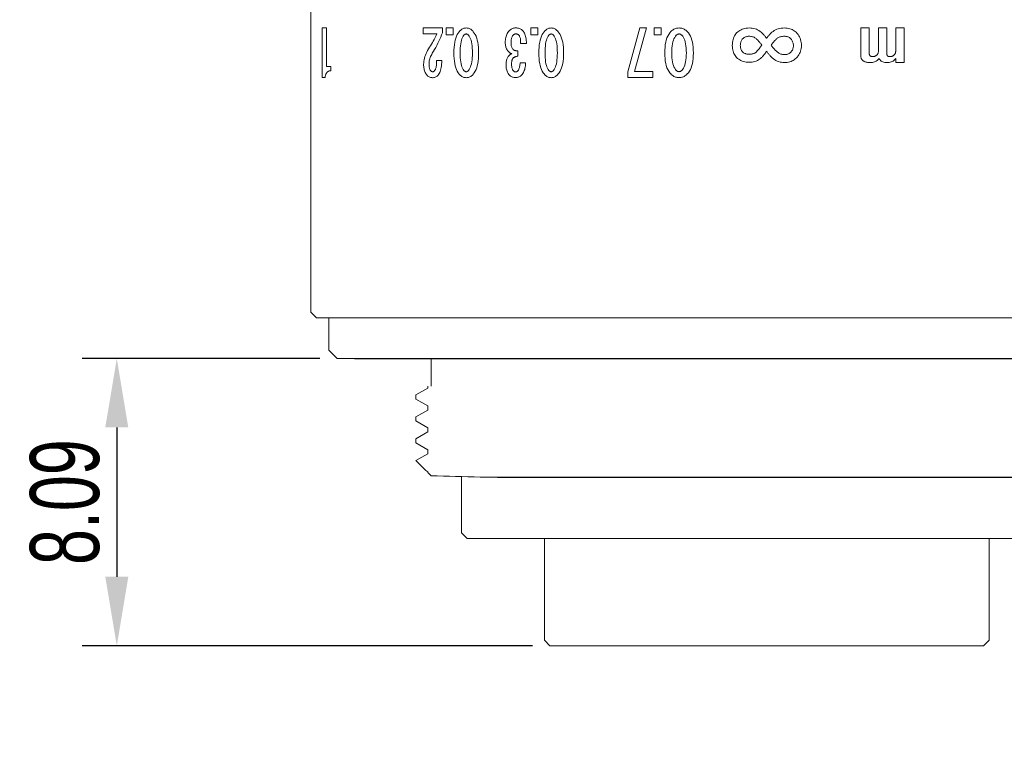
# Model space of a CAD drawing. Header units: millimetres. Extents: x -12 to 140, y 241 to 418.
# Tile 1 of 7: x -12 to 24, y 241 to 268. Entities that reach past the tile are written whole.
import ezdxf

# ---------------------------------------------------------------- set-up
doc = ezdxf.new("R2010")
doc.units = ezdxf.units.MM
doc.header["$LTSCALE"] = 19.36
doc.header["$PDMODE"] = 3
doc.header["$PDSIZE"] = 8
doc.layers.get('0').update_dxf_attribs({"linetype": 'CONTINUOUS'})
doc.layers.get('Defpoints').update_dxf_attribs({"linetype": 'CONTINUOUS'})
doc.layers.add('1', color=7, linetype='CONTINUOUS', true_color=0xffffff)
doc.layers.add('標注線', color=7, linetype='CONTINUOUS')
doc.styles.get("Standard").update_dxf_attribs({"font": 'txt', "width": 0.7})
doc.dimstyles.new('ISO-25', dxfattribs={"dimtxt": 2.5, "dimasz": 2.5, "dimexe": 1.25, "dimexo": 0.625, "dimtad": 1, "dimdec": 4, "dimdsep": 46, "dimlunit": 6, "dimtxsty": 'STANDARD', "dimcen": 2.5, "dimadec": 0, "dimazin": 0, "dimtfac": 1, "dimtdec": 4, "dimtmove": 0, "dimatfit": 3, "dimfxl": 1, "dimtolj": 1, "dimtzin": 0, "dimarcsym": 0})

# ---------------------------------------------------------------- blocks, each defined once
blk = doc.blocks.new('*G22')
at = {"layer": '1', "color": 7, "linetype": 'Continuous', "lineweight": 15}
for p, q in [((47.249, 42.147), (47.974, 42.147)), ((47.249, 41.982), (47.249, 42.147)), ((47.974, 42.147), (48.644, 42.147)), ((48.644, 42.147), (48.644, 42.301)), ((48.644, 42.301), (48.797, 42.301)), ((49.049, 42.088), (49.049, 41.982)), ((49.049, 41.982), (47.249, 41.982))]:
    blk.add_line(p, q, dxfattribs=at)
blk.add_lwpolyline([(48.797, 42.301), (48.799, 42.266), (48.807, 42.234), (48.82, 42.205), (48.837, 42.179), (48.86, 42.157), (48.888, 42.137), (48.92, 42.12), (48.958, 42.106), (49.001, 42.096), (49.049, 42.088)], dxfattribs=at)
blk = doc.blocks.new('*G21')
blk.add_blockref('*G22', (0, 0))
blk = doc.blocks.new('*G23')
at = {"layer": '1', "color": 7, "linetype": 'Continuous', "lineweight": 15}
for p, q in [((47.249, 46.47), (47.249, 46.723)), ((47.249, 46.723), (47.494, 46.723)), ((47.494, 46.723), (47.494, 46.47)), ((47.494, 46.47), (47.249, 46.47))]:
    blk.add_line(p, q, dxfattribs=at)
blk = doc.blocks.new('*G25')
at = {"layer": '1', "color": 7, "linetype": 'Continuous', "lineweight": 15}
for p, q in [((47.249, 45.64), (47.249, 46.342)), ((47.249, 46.342), (47.42, 46.342)), ((47.466, 46.141), (47.466, 45.64)), ((48.429, 46.128), (48.429, 46.316)), ((47.466, 45.64), (47.249, 45.64))]:
    blk.add_line(p, q, dxfattribs=at)
for points in [[(47.42, 46.342), (47.498, 46.311), (47.576, 46.279), (47.653, 46.246), (47.728, 46.211), (47.803, 46.175), (47.878, 46.137), (47.951, 46.098), (48.024, 46.058), (48.095, 46.016), (48.166, 45.973)], [(48.007, 45.836), (47.949, 45.873), (47.891, 45.908), (47.834, 45.942), (47.779, 45.974), (47.724, 46.005), (47.67, 46.035), (47.618, 46.064), (47.566, 46.091), (47.516, 46.117), (47.466, 46.141)], [(48.429, 46.316), (48.498, 46.314), (48.563, 46.31), (48.623, 46.304), (48.68, 46.295), (48.732, 46.285), (48.781, 46.273), (48.825, 46.258), (48.865, 46.242), (48.901, 46.224), (48.933, 46.203)], [(48.771, 46.075), (48.754, 46.085), (48.734, 46.094), (48.709, 46.102), (48.681, 46.109), (48.648, 46.115), (48.612, 46.12), (48.572, 46.123), (48.528, 46.126), (48.481, 46.128), (48.429, 46.128)], [(48.834, 45.991), (48.834, 45.999), (48.832, 46.007), (48.829, 46.015), (48.824, 46.023), (48.818, 46.032), (48.812, 46.04), (48.803, 46.048), (48.794, 46.057), (48.783, 46.066), (48.771, 46.075)], [(48.789, 45.908), (48.798, 45.914), (48.806, 45.921), (48.812, 45.929), (48.818, 45.937), (48.823, 45.945), (48.827, 45.953), (48.83, 45.962), (48.832, 45.971), (48.834, 45.981), (48.834, 45.991)], [(48.933, 46.203), (48.955, 46.186), (48.975, 46.167), (48.993, 46.148), (49.008, 46.127), (49.021, 46.105), (49.032, 46.082), (49.04, 46.058), (49.046, 46.032), (49.05, 46.006), (49.051, 45.978)], [(48.56, 45.659), (48.506, 45.661), (48.452, 45.667), (48.398, 45.675), (48.343, 45.688), (48.288, 45.704), (48.233, 45.723), (48.177, 45.746), (48.121, 45.773), (48.064, 45.803), (48.007, 45.836)], [(48.166, 45.973), (48.205, 45.95), (48.244, 45.93), (48.283, 45.912), (48.323, 45.897), (48.363, 45.884), (48.404, 45.873), (48.444, 45.865), (48.486, 45.859), (48.527, 45.855), (48.569, 45.854)], [(48.924, 45.754), (48.897, 45.736), (48.867, 45.72), (48.836, 45.706), (48.802, 45.693), (48.767, 45.683), (48.729, 45.675), (48.69, 45.668), (48.649, 45.663), (48.605, 45.66), (48.56, 45.659)], [(48.569, 45.854), (48.597, 45.855), (48.624, 45.856), (48.65, 45.859), (48.674, 45.863), (48.697, 45.868), (48.718, 45.873), (48.738, 45.88), (48.756, 45.889), (48.774, 45.898), (48.789, 45.908)], [(49.051, 45.978), (49.049, 45.952), (49.046, 45.926), (49.039, 45.902), (49.03, 45.878), (49.019, 45.855), (49.005, 45.833), (48.989, 45.812), (48.97, 45.792), (48.948, 45.772), (48.924, 45.754)]]:
    blk.add_lwpolyline(points, dxfattribs=at)
blk = doc.blocks.new('*G24')
blk.add_blockref('*G25', (0, 0))
blk = doc.blocks.new('*G27')
at = {"layer": '1', "color": 7, "linetype": 'Continuous', "lineweight": 15}
for points in [[(47.249, 47.201), (47.251, 47.229), (47.255, 47.257), (47.261, 47.284), (47.271, 47.311), (47.283, 47.337), (47.298, 47.362), (47.315, 47.387), (47.335, 47.411), (47.358, 47.435), (47.383, 47.458)], [(47.383, 47.458), (47.431, 47.494), (47.485, 47.527), (47.546, 47.555), (47.614, 47.58), (47.687, 47.601), (47.768, 47.618), (47.855, 47.631), (47.948, 47.641), (48.048, 47.647), (48.155, 47.649)], [(48.155, 47.424), (48.062, 47.423), (47.976, 47.419), (47.896, 47.412), (47.822, 47.402), (47.755, 47.389), (47.694, 47.374), (47.639, 47.355), (47.59, 47.334), (47.548, 47.31), (47.512, 47.284)], [(48.155, 47.649), (48.259, 47.647), (48.358, 47.641), (48.45, 47.631), (48.535, 47.618), (48.615, 47.601), (48.688, 47.58), (48.755, 47.555), (48.815, 47.527), (48.869, 47.494), (48.917, 47.458)], [(48.79, 47.282), (48.752, 47.309), (48.708, 47.334), (48.659, 47.355), (48.604, 47.373), (48.544, 47.389), (48.477, 47.402), (48.405, 47.412), (48.327, 47.419), (48.244, 47.423), (48.155, 47.424)], [(48.917, 47.458), (48.942, 47.435), (48.965, 47.411), (48.985, 47.387), (49.002, 47.362), (49.017, 47.336), (49.029, 47.31), (49.039, 47.284), (49.045, 47.257), (49.049, 47.229), (49.051, 47.201)], [(47.383, 46.945), (47.358, 46.968), (47.335, 46.992), (47.315, 47.016), (47.298, 47.041), (47.283, 47.066), (47.271, 47.092), (47.261, 47.118), (47.255, 47.146), (47.251, 47.173), (47.249, 47.201)], [(47.512, 47.284), (47.503, 47.276), (47.495, 47.268), (47.488, 47.26), (47.482, 47.252), (47.477, 47.243), (47.473, 47.235), (47.47, 47.227), (47.468, 47.218), (47.466, 47.21), (47.466, 47.201)], [(47.466, 47.201), (47.466, 47.193), (47.468, 47.184), (47.47, 47.176), (47.473, 47.167), (47.477, 47.159), (47.482, 47.151), (47.488, 47.143), (47.495, 47.135), (47.503, 47.127), (47.512, 47.119)], [(47.512, 47.119), (47.548, 47.092), (47.59, 47.068), (47.639, 47.047), (47.694, 47.029), (47.755, 47.013), (47.822, 47.001), (47.896, 46.991), (47.976, 46.984), (48.062, 46.98), (48.155, 46.978)], [(48.155, 46.978), (48.245, 46.98), (48.33, 46.984), (48.409, 46.991), (48.481, 47.001), (48.547, 47.013), (48.608, 47.029), (48.662, 47.047), (48.71, 47.068), (48.752, 47.092), (48.788, 47.119)], [(48.788, 47.119), (48.797, 47.127), (48.805, 47.135), (48.812, 47.143), (48.818, 47.151), (48.823, 47.159), (48.827, 47.168), (48.83, 47.176), (48.832, 47.184), (48.834, 47.193), (48.834, 47.201)], [(48.834, 47.201), (48.834, 47.21), (48.832, 47.218), (48.83, 47.227), (48.827, 47.235), (48.823, 47.243), (48.818, 47.251), (48.812, 47.259), (48.806, 47.267), (48.798, 47.275), (48.79, 47.282)], [(49.051, 47.201), (49.049, 47.173), (49.045, 47.146), (49.039, 47.119), (49.029, 47.092), (49.017, 47.066), (49.002, 47.041), (48.985, 47.016), (48.965, 46.992), (48.942, 46.968), (48.917, 46.945)], [(48.155, 46.754), (48.048, 46.756), (47.948, 46.761), (47.855, 46.771), (47.768, 46.784), (47.688, 46.802), (47.614, 46.823), (47.546, 46.847), (47.486, 46.876), (47.431, 46.908), (47.383, 46.945)], [(48.917, 46.945), (48.869, 46.908), (48.815, 46.876), (48.754, 46.847), (48.688, 46.823), (48.615, 46.802), (48.535, 46.784), (48.45, 46.771), (48.358, 46.761), (48.259, 46.756), (48.155, 46.754)]]:
    blk.add_lwpolyline(points, dxfattribs=at)
blk = doc.blocks.new('*G26')
blk.add_blockref('*G27', (0, 0))
blk = doc.blocks.new('*G28')
at = {"layer": '1', "color": 7, "linetype": 'Continuous', "lineweight": 15}
for p, q in [((47.249, 49.545), (47.249, 49.799)), ((47.249, 49.799), (47.494, 49.799)), ((47.494, 49.799), (47.494, 49.545)), ((47.494, 49.545), (47.249, 49.545))]:
    blk.add_line(p, q, dxfattribs=at)
blk = doc.blocks.new('*G30')
at = {"layer": '1', "color": 7, "linetype": 'Continuous', "lineweight": 15}
for points in [[(47.383, 50.534), (47.431, 50.57), (47.485, 50.603), (47.546, 50.631), (47.613, 50.656), (47.687, 50.677), (47.768, 50.694), (47.855, 50.707), (47.948, 50.717), (48.048, 50.723), (48.154, 50.725)], [(48.154, 50.725), (48.259, 50.723), (48.358, 50.717), (48.45, 50.707), (48.535, 50.694), (48.615, 50.677), (48.688, 50.656), (48.754, 50.631), (48.815, 50.603), (48.869, 50.57), (48.916, 50.534)], [(47.249, 50.277), (47.251, 50.305), (47.255, 50.333), (47.261, 50.36), (47.271, 50.387), (47.283, 50.413), (47.297, 50.438), (47.315, 50.463), (47.335, 50.487), (47.358, 50.511), (47.383, 50.534)], [(47.383, 50.021), (47.358, 50.044), (47.335, 50.068), (47.315, 50.092), (47.297, 50.117), (47.283, 50.142), (47.271, 50.168), (47.261, 50.194), (47.255, 50.221), (47.251, 50.249), (47.249, 50.277)], [(47.512, 50.36), (47.503, 50.352), (47.495, 50.344), (47.488, 50.336), (47.482, 50.328), (47.477, 50.319), (47.473, 50.311), (47.47, 50.303), (47.468, 50.294), (47.466, 50.286), (47.466, 50.277)], [(47.466, 50.277), (47.466, 50.269), (47.468, 50.26), (47.47, 50.252), (47.473, 50.243), (47.477, 50.235), (47.482, 50.227), (47.488, 50.219), (47.495, 50.211), (47.503, 50.203), (47.512, 50.195)], [(48.154, 50.5), (48.062, 50.499), (47.976, 50.495), (47.896, 50.488), (47.822, 50.478), (47.755, 50.465), (47.693, 50.45), (47.639, 50.431), (47.59, 50.41), (47.548, 50.386), (47.512, 50.36)], [(48.789, 50.358), (48.752, 50.385), (48.708, 50.409), (48.659, 50.431), (48.604, 50.449), (48.543, 50.465), (48.477, 50.478), (48.405, 50.487), (48.327, 50.495), (48.244, 50.499), (48.154, 50.5)], [(48.788, 50.195), (48.797, 50.203), (48.805, 50.211), (48.811, 50.219), (48.817, 50.227), (48.823, 50.235), (48.827, 50.244), (48.83, 50.252), (48.832, 50.26), (48.834, 50.269), (48.834, 50.277)], [(48.834, 50.277), (48.834, 50.286), (48.832, 50.294), (48.83, 50.303), (48.827, 50.311), (48.823, 50.319), (48.818, 50.327), (48.812, 50.335), (48.806, 50.343), (48.798, 50.351), (48.789, 50.358)], [(48.916, 50.534), (48.942, 50.511), (48.965, 50.487), (48.985, 50.463), (49.002, 50.438), (49.017, 50.412), (49.029, 50.386), (49.039, 50.36), (49.045, 50.333), (49.049, 50.305), (49.051, 50.277)], [(49.051, 50.277), (49.049, 50.249), (49.045, 50.222), (49.039, 50.195), (49.029, 50.168), (49.017, 50.142), (49.002, 50.117), (48.985, 50.092), (48.965, 50.068), (48.942, 50.044), (48.916, 50.021)], [(48.154, 49.83), (48.048, 49.832), (47.948, 49.837), (47.855, 49.847), (47.768, 49.86), (47.687, 49.877), (47.614, 49.898), (47.546, 49.923), (47.485, 49.952), (47.431, 49.984), (47.383, 50.021)], [(47.512, 50.195), (47.548, 50.168), (47.59, 50.144), (47.639, 50.123), (47.694, 50.105), (47.755, 50.089), (47.822, 50.077), (47.896, 50.067), (47.976, 50.06), (48.062, 50.055), (48.154, 50.054)], [(48.154, 50.054), (48.245, 50.055), (48.33, 50.06), (48.408, 50.067), (48.481, 50.077), (48.547, 50.089), (48.608, 50.105), (48.662, 50.123), (48.71, 50.144), (48.752, 50.168), (48.788, 50.195)], [(48.916, 50.021), (48.869, 49.984), (48.815, 49.952), (48.754, 49.923), (48.687, 49.898), (48.614, 49.877), (48.535, 49.86), (48.449, 49.847), (48.357, 49.837), (48.259, 49.832), (48.154, 49.83)]]:
    blk.add_lwpolyline(points, dxfattribs=at)
blk = doc.blocks.new('*G29')
blk.add_blockref('*G30', (0, 0))
blk = doc.blocks.new('*G32')
at = {"layer": '1', "color": 7, "linetype": 'Continuous', "lineweight": 15}
for p, q in [((47.815, 49.38), (47.815, 49.171)), ((48.517, 49.151), (48.517, 49.352)), ((48.076, 49.069), (48.272, 49.069))]:
    blk.add_line(p, q, dxfattribs=at)
for points in [[(47.248, 48.996), (47.249, 49.03), (47.253, 49.063), (47.259, 49.094), (47.268, 49.124), (47.279, 49.152), (47.293, 49.178), (47.309, 49.203), (47.328, 49.227), (47.35, 49.249), (47.373, 49.269)], [(47.373, 49.269), (47.403, 49.29), (47.436, 49.309), (47.472, 49.326), (47.512, 49.34), (47.554, 49.352), (47.6, 49.362), (47.649, 49.37), (47.701, 49.376), (47.757, 49.379), (47.815, 49.38)], [(48.517, 49.352), (48.568, 49.349), (48.618, 49.344), (48.665, 49.337), (48.71, 49.328), (48.753, 49.317), (48.793, 49.303), (48.831, 49.288), (48.867, 49.27), (48.9, 49.249), (48.931, 49.227)], [(48.931, 49.227), (48.953, 49.208), (48.973, 49.188), (48.991, 49.167), (49.006, 49.145), (49.019, 49.122), (49.029, 49.097), (49.037, 49.072), (49.043, 49.045), (49.047, 49.018), (49.048, 48.989)], [(47.382, 48.731), (47.357, 48.752), (47.334, 48.775), (47.314, 48.799), (47.296, 48.824), (47.282, 48.85), (47.27, 48.877), (47.26, 48.905), (47.253, 48.934), (47.249, 48.965), (47.248, 48.996)], [(47.518, 49.112), (47.508, 49.103), (47.499, 49.094), (47.491, 49.084), (47.484, 49.073), (47.478, 49.062), (47.473, 49.05), (47.469, 49.037), (47.467, 49.024), (47.465, 49.011), (47.464, 48.996)], [(47.464, 48.996), (47.465, 48.984), (47.467, 48.973), (47.471, 48.961), (47.476, 48.95), (47.482, 48.938), (47.49, 48.926), (47.5, 48.915), (47.511, 48.903), (47.523, 48.892), (47.536, 48.881)], [(47.815, 49.171), (47.774, 49.171), (47.735, 49.17), (47.699, 49.168), (47.665, 49.165), (47.634, 49.16), (47.606, 49.153), (47.58, 49.145), (47.557, 49.135), (47.536, 49.125), (47.518, 49.112)], [(47.536, 48.881), (47.553, 48.87), (47.571, 48.86), (47.591, 48.851), (47.613, 48.843), (47.638, 48.837), (47.665, 48.831), (47.693, 48.827), (47.724, 48.824), (47.757, 48.823), (47.793, 48.822)], [(47.793, 48.822), (47.819, 48.823), (47.845, 48.825), (47.87, 48.828), (47.894, 48.834), (47.918, 48.84), (47.94, 48.848), (47.962, 48.858), (47.982, 48.869), (48.002, 48.881), (48.021, 48.895)], [(48.021, 48.895), (48.033, 48.905), (48.044, 48.918), (48.053, 48.931), (48.06, 48.946), (48.067, 48.963), (48.071, 48.981), (48.075, 49.001), (48.076, 49.022), (48.077, 49.045), (48.076, 49.069)], [(48.18, 48.853), (48.176, 48.836), (48.171, 48.821), (48.165, 48.806), (48.158, 48.791), (48.15, 48.777), (48.14, 48.764), (48.13, 48.751), (48.119, 48.739), (48.107, 48.727), (48.094, 48.717)], [(48.282, 48.724), (48.264, 48.738), (48.248, 48.752), (48.233, 48.766), (48.221, 48.78), (48.21, 48.793), (48.2, 48.806), (48.193, 48.818), (48.187, 48.83), (48.183, 48.841), (48.18, 48.853)], [(48.272, 49.069), (48.275, 49.045), (48.278, 49.023), (48.283, 49.002), (48.289, 48.982), (48.296, 48.964), (48.303, 48.947), (48.313, 48.932), (48.323, 48.918), (48.334, 48.906), (48.346, 48.895)], [(48.346, 48.895), (48.36, 48.885), (48.375, 48.876), (48.392, 48.868), (48.41, 48.862), (48.43, 48.856), (48.451, 48.851), (48.473, 48.848), (48.497, 48.845), (48.522, 48.844), (48.548, 48.843)], [(48.795, 49.077), (48.777, 49.089), (48.757, 49.101), (48.735, 49.111), (48.71, 49.12), (48.683, 49.128), (48.654, 49.135), (48.623, 49.141), (48.59, 49.145), (48.554, 49.148), (48.517, 49.151)], [(48.548, 48.843), (48.582, 48.844), (48.613, 48.845), (48.643, 48.848), (48.67, 48.853), (48.696, 48.858), (48.72, 48.864), (48.741, 48.872), (48.761, 48.881), (48.779, 48.891), (48.795, 48.902)], [(48.84, 48.989), (48.84, 48.999), (48.839, 49.009), (48.836, 49.019), (48.833, 49.028), (48.829, 49.037), (48.824, 49.046), (48.818, 49.054), (48.811, 49.062), (48.804, 49.069), (48.795, 49.077)], [(48.795, 48.902), (48.804, 48.909), (48.811, 48.917), (48.818, 48.925), (48.824, 48.933), (48.829, 48.942), (48.833, 48.95), (48.836, 48.96), (48.839, 48.969), (48.84, 48.979), (48.84, 48.989)], [(49.048, 48.989), (49.047, 48.959), (49.043, 48.931), (49.037, 48.903), (49.029, 48.877), (49.019, 48.852), (49.006, 48.828), (48.991, 48.805), (48.973, 48.784), (48.953, 48.764), (48.931, 48.745)], [(47.775, 48.612), (47.727, 48.614), (47.682, 48.617), (47.638, 48.623), (47.596, 48.631), (47.556, 48.642), (47.517, 48.655), (47.481, 48.67), (47.446, 48.688), (47.413, 48.708), (47.382, 48.731)], [(48.094, 48.717), (48.067, 48.697), (48.039, 48.679), (48.01, 48.663), (47.98, 48.65), (47.948, 48.638), (47.916, 48.629), (47.882, 48.622), (47.847, 48.617), (47.811, 48.614), (47.775, 48.612)], [(48.584, 48.641), (48.546, 48.642), (48.509, 48.644), (48.475, 48.648), (48.442, 48.654), (48.41, 48.661), (48.381, 48.671), (48.354, 48.681), (48.328, 48.694), (48.304, 48.708), (48.282, 48.724)], [(48.931, 48.745), (48.904, 48.725), (48.875, 48.707), (48.844, 48.692), (48.812, 48.678), (48.778, 48.667), (48.743, 48.657), (48.705, 48.65), (48.667, 48.645), (48.626, 48.642), (48.584, 48.641)]]:
    blk.add_lwpolyline(points, dxfattribs=at)
blk = doc.blocks.new('*G31')
blk.add_blockref('*G32', (0, 0))
blk = doc.blocks.new('*G33')
at = {"layer": '1', "color": 7, "linetype": 'Continuous', "lineweight": 15}
for points in [[(47.381, 55.202), (47.429, 55.245), (47.484, 55.283), (47.544, 55.316), (47.612, 55.345), (47.686, 55.369), (47.766, 55.389), (47.853, 55.405), (47.947, 55.416), (48.047, 55.423), (48.154, 55.425)], [(48.154, 55.425), (48.259, 55.423), (48.357, 55.416), (48.449, 55.405), (48.535, 55.389), (48.614, 55.369), (48.688, 55.345), (48.754, 55.316), (48.815, 55.283), (48.869, 55.245), (48.916, 55.202)], [(47.249, 54.907), (47.25, 54.939), (47.254, 54.971), (47.261, 55.002), (47.27, 55.032), (47.282, 55.062), (47.297, 55.092), (47.314, 55.12), (47.334, 55.148), (47.356, 55.176), (47.381, 55.202)], [(47.381, 54.612), (47.356, 54.638), (47.334, 54.666), (47.314, 54.694), (47.297, 54.722), (47.282, 54.752), (47.27, 54.781), (47.261, 54.812), (47.254, 54.843), (47.25, 54.875), (47.249, 54.907)], [(47.514, 55.007), (47.505, 54.998), (47.497, 54.988), (47.49, 54.978), (47.484, 54.969), (47.478, 54.959), (47.474, 54.949), (47.471, 54.938), (47.468, 54.928), (47.467, 54.917), (47.467, 54.907)], [(47.467, 54.907), (47.467, 54.896), (47.468, 54.886), (47.471, 54.876), (47.474, 54.865), (47.478, 54.855), (47.484, 54.845), (47.49, 54.836), (47.497, 54.826), (47.505, 54.816), (47.514, 54.807)], [(48.154, 55.171), (48.062, 55.169), (47.976, 55.165), (47.896, 55.156), (47.823, 55.145), (47.756, 55.13), (47.695, 55.112), (47.64, 55.091), (47.592, 55.066), (47.55, 55.038), (47.514, 55.007)], [(48.785, 55.007), (48.747, 55.038), (48.704, 55.066), (48.655, 55.091), (48.601, 55.112), (48.54, 55.13), (48.474, 55.145), (48.403, 55.156), (48.325, 55.165), (48.242, 55.169), (48.154, 55.171)], [(48.784, 54.807), (48.793, 54.816), (48.801, 54.826), (48.808, 54.836), (48.814, 54.846), (48.82, 54.856), (48.824, 54.866), (48.827, 54.876), (48.83, 54.886), (48.831, 54.896), (48.832, 54.907)], [(48.832, 54.907), (48.831, 54.917), (48.83, 54.928), (48.827, 54.938), (48.824, 54.948), (48.82, 54.958), (48.815, 54.968), (48.809, 54.978), (48.801, 54.988), (48.793, 54.997), (48.785, 55.007)], [(48.916, 55.202), (48.942, 55.176), (48.964, 55.148), (48.984, 55.12), (49.001, 55.091), (49.016, 55.062), (49.028, 55.032), (49.037, 55.002), (49.044, 54.971), (49.048, 54.939), (49.049, 54.907)], [(49.049, 54.907), (49.048, 54.875), (49.044, 54.843), (49.037, 54.812), (49.028, 54.782), (49.016, 54.752), (49.001, 54.723), (48.984, 54.694), (48.964, 54.666), (48.942, 54.638), (48.916, 54.612)], [(48.154, 54.389), (48.047, 54.391), (47.947, 54.398), (47.853, 54.409), (47.766, 54.424), (47.686, 54.445), (47.612, 54.469), (47.545, 54.498), (47.484, 54.531), (47.429, 54.569), (47.381, 54.612)], [(47.514, 54.807), (47.55, 54.776), (47.592, 54.748), (47.64, 54.723), (47.695, 54.702), (47.756, 54.684), (47.823, 54.669), (47.896, 54.657), (47.976, 54.649), (48.062, 54.644), (48.154, 54.643)], [(48.154, 54.643), (48.244, 54.644), (48.328, 54.649), (48.406, 54.657), (48.478, 54.669), (48.544, 54.684), (48.604, 54.702), (48.658, 54.723), (48.706, 54.748), (48.748, 54.776), (48.784, 54.807)], [(48.916, 54.612), (48.869, 54.569), (48.815, 54.531), (48.754, 54.498), (48.687, 54.469), (48.614, 54.445), (48.535, 54.424), (48.449, 54.409), (48.357, 54.398), (48.258, 54.391), (48.154, 54.389)]]:
    blk.add_lwpolyline(points, dxfattribs=at)
blk = doc.blocks.new('*G34')
at = {"layer": '1', "color": 7, "linetype": 'Continuous', "lineweight": 15}
for p, q in [((47.249, 54.011), (47.249, 54.264)), ((47.249, 54.264), (47.494, 54.264)), ((47.494, 54.264), (47.494, 54.011)), ((47.494, 54.011), (47.249, 54.011))]:
    blk.add_line(p, q, dxfattribs=at)
blk = doc.blocks.new('*G36')
at = {"layer": '1', "color": 7, "linetype": 'Continuous', "lineweight": 15}
for p, q in [((48.831, 53.288), (48.831, 53.954)), ((48.831, 53.954), (49.049, 53.954)), ((49.049, 53.954), (49.049, 53.052)), ((47.249, 53.729), (48.831, 53.288)), ((47.249, 53.481), (47.249, 53.729)), ((48.835, 53.052), (47.249, 53.481)), ((49.049, 53.052), (48.835, 53.052))]:
    blk.add_line(p, q, dxfattribs=at)
blk = doc.blocks.new('*G35')
blk.add_blockref('*G36', (0, 0))
blk = doc.blocks.new('*G38')
at = {"layer": '1', "color": 7, "linetype": 'Continuous', "lineweight": 15}
for p, q in [((47.249, 62.75), (47.249, 63.057)), ((47.249, 63.057), (48.501, 63.057)), ((48.073, 62.75), (47.249, 62.75)), ((48.501, 62.75), (48.352, 62.75)), ((48.501, 63.057), (48.501, 62.75)), ((47.249, 62.125), (47.249, 62.432)), ((47.249, 62.432), (48.188, 62.432)), ((48.073, 62.125), (47.249, 62.125)), ((47.249, 61.487), (47.249, 61.794)), ((47.249, 61.794), (48.179, 61.794)), ((48.258, 61.487), (47.249, 61.487))]:
    blk.add_line(p, q, dxfattribs=at)
for points in [[(48.248, 62.67), (48.236, 62.685), (48.223, 62.699), (48.209, 62.711), (48.193, 62.721), (48.177, 62.73), (48.159, 62.738), (48.139, 62.743), (48.119, 62.747), (48.097, 62.75), (48.073, 62.75)], [(48.352, 62.75), (48.38, 62.73), (48.405, 62.707), (48.428, 62.682), (48.447, 62.654), (48.464, 62.623), (48.477, 62.591), (48.488, 62.555), (48.495, 62.518), (48.5, 62.477), (48.501, 62.435)], [(48.188, 62.432), (48.199, 62.432), (48.209, 62.433), (48.219, 62.434), (48.228, 62.436), (48.236, 62.439), (48.243, 62.442), (48.25, 62.446), (48.256, 62.45), (48.261, 62.455), (48.265, 62.461)], [(48.288, 62.539), (48.288, 62.553), (48.286, 62.567), (48.284, 62.581), (48.282, 62.594), (48.278, 62.607), (48.273, 62.62), (48.268, 62.633), (48.262, 62.645), (48.255, 62.658), (48.248, 62.67)], [(48.265, 62.461), (48.269, 62.468), (48.273, 62.475), (48.277, 62.482), (48.28, 62.49), (48.282, 62.497), (48.284, 62.505), (48.286, 62.513), (48.287, 62.522), (48.288, 62.53), (48.288, 62.539)], [(48.501, 62.435), (48.5, 62.392), (48.495, 62.352), (48.488, 62.316), (48.477, 62.283), (48.464, 62.253), (48.447, 62.227), (48.428, 62.204), (48.405, 62.184), (48.38, 62.168), (48.352, 62.155)], [(48.248, 62.045), (48.236, 62.06), (48.223, 62.074), (48.209, 62.086), (48.193, 62.096), (48.177, 62.105), (48.159, 62.112), (48.139, 62.118), (48.119, 62.122), (48.097, 62.125), (48.073, 62.125)], [(48.288, 61.927), (48.288, 61.939), (48.286, 61.95), (48.284, 61.962), (48.282, 61.974), (48.278, 61.985), (48.273, 61.997), (48.268, 62.009), (48.262, 62.021), (48.255, 62.033), (48.248, 62.045)], [(48.352, 62.155), (48.38, 62.131), (48.405, 62.106), (48.428, 62.078), (48.447, 62.048), (48.464, 62.016), (48.477, 61.981), (48.488, 61.945), (48.495, 61.906), (48.5, 61.866), (48.501, 61.823)], [(48.179, 61.794), (48.19, 61.794), (48.201, 61.795), (48.211, 61.798), (48.22, 61.8), (48.229, 61.804), (48.238, 61.809), (48.245, 61.814), (48.253, 61.821), (48.259, 61.828), (48.265, 61.836)], [(48.265, 61.836), (48.269, 61.843), (48.273, 61.85), (48.277, 61.858), (48.28, 61.867), (48.282, 61.875), (48.284, 61.885), (48.286, 61.895), (48.287, 61.905), (48.288, 61.916), (48.288, 61.927)], [(48.501, 61.823), (48.5, 61.791), (48.499, 61.761), (48.496, 61.732), (48.492, 61.705), (48.487, 61.68), (48.481, 61.656), (48.473, 61.633), (48.465, 61.613), (48.455, 61.593), (48.444, 61.576)], [(48.444, 61.576), (48.432, 61.559), (48.418, 61.544), (48.402, 61.531), (48.386, 61.519), (48.368, 61.509), (48.349, 61.502), (48.328, 61.495), (48.306, 61.491), (48.283, 61.488), (48.258, 61.487)]]:
    blk.add_lwpolyline(points, dxfattribs=at)
blk = doc.blocks.new('*G37')
blk.add_blockref('*G38', (0, 0))
blk = doc.blocks.new('*G40')
at = {"layer": '1', "color": 7, "linetype": 'Continuous', "lineweight": 15}
for points in [[(47.406, 59.144), (47.445, 59.181), (47.486, 59.213), (47.53, 59.242), (47.575, 59.267), (47.622, 59.288), (47.671, 59.305), (47.722, 59.319), (47.774, 59.328), (47.829, 59.334), (47.886, 59.336)], [(47.886, 59.336), (47.938, 59.334), (47.989, 59.328), (48.038, 59.319), (48.086, 59.305), (48.132, 59.288), (48.177, 59.267), (48.221, 59.242), (48.263, 59.213), (48.303, 59.181), (48.342, 59.144)], [(47.248, 58.722), (47.25, 58.774), (47.255, 58.823), (47.263, 58.871), (47.274, 58.917), (47.288, 58.96), (47.305, 59.001), (47.326, 59.04), (47.349, 59.077), (47.376, 59.112), (47.406, 59.144)], [(47.62, 58.93), (47.607, 58.915), (47.594, 58.899), (47.584, 58.881), (47.574, 58.862), (47.567, 58.842), (47.56, 58.821), (47.555, 58.798), (47.552, 58.774), (47.549, 58.748), (47.549, 58.722)], [(47.886, 59.047), (47.856, 59.046), (47.828, 59.042), (47.8, 59.036), (47.772, 59.028), (47.745, 59.018), (47.719, 59.005), (47.693, 58.99), (47.668, 58.972), (47.644, 58.952), (47.62, 58.93)], [(48.139, 58.941), (48.118, 58.961), (48.095, 58.979), (48.072, 58.995), (48.048, 59.009), (48.023, 59.021), (47.997, 59.03), (47.971, 59.037), (47.943, 59.043), (47.915, 59.046), (47.886, 59.047)], [(48.211, 58.722), (48.211, 58.75), (48.208, 58.778), (48.205, 58.803), (48.2, 58.828), (48.193, 58.85), (48.185, 58.872), (48.176, 58.891), (48.165, 58.909), (48.153, 58.926), (48.139, 58.941)], [(48.342, 59.144), (48.372, 59.112), (48.399, 59.077), (48.423, 59.04), (48.443, 59.001), (48.461, 58.96), (48.475, 58.916), (48.486, 58.871), (48.494, 58.823), (48.499, 58.773), (48.5, 58.722)], [(47.44, 58.23), (47.404, 58.27), (47.371, 58.312), (47.342, 58.355), (47.317, 58.401), (47.296, 58.449), (47.279, 58.499), (47.266, 58.552), (47.256, 58.606), (47.25, 58.663), (47.248, 58.722)], [(47.549, 58.722), (47.55, 58.684), (47.552, 58.648), (47.557, 58.614), (47.564, 58.583), (47.572, 58.553), (47.583, 58.525), (47.595, 58.499), (47.609, 58.475), (47.625, 58.453), (47.643, 58.434)], [(48.105, 58.445), (48.125, 58.467), (48.143, 58.49), (48.159, 58.515), (48.173, 58.54), (48.185, 58.567), (48.194, 58.596), (48.202, 58.625), (48.207, 58.656), (48.21, 58.688), (48.211, 58.722)], [(48.5, 58.722), (48.498, 58.667), (48.492, 58.614), (48.482, 58.562), (48.468, 58.512), (48.449, 58.464), (48.427, 58.416), (48.4, 58.371), (48.37, 58.326), (48.335, 58.283), (48.296, 58.242)], [(47.627, 58.077), (47.612, 58.085), (47.597, 58.095), (47.581, 58.106), (47.563, 58.119), (47.545, 58.134), (47.526, 58.15), (47.506, 58.168), (47.485, 58.187), (47.463, 58.208), (47.44, 58.23)], [(47.643, 58.434), (47.664, 58.413), (47.685, 58.393), (47.707, 58.373), (47.729, 58.353), (47.752, 58.333), (47.775, 58.313), (47.799, 58.294), (47.823, 58.274), (47.848, 58.255), (47.873, 58.236)], [(47.873, 58.236), (47.897, 58.255), (47.92, 58.275), (47.944, 58.295), (47.967, 58.315), (47.991, 58.336), (48.014, 58.357), (48.037, 58.379), (48.06, 58.4), (48.082, 58.423), (48.105, 58.445)], [(48.296, 58.242), (48.278, 58.224), (48.259, 58.206), (48.239, 58.189), (48.219, 58.172), (48.198, 58.155), (48.177, 58.139), (48.156, 58.123), (48.133, 58.108), (48.111, 58.093), (48.088, 58.079)], [(47.248, 57.449), (47.25, 57.504), (47.256, 57.556), (47.266, 57.608), (47.279, 57.657), (47.296, 57.705), (47.317, 57.751), (47.342, 57.795), (47.371, 57.838), (47.404, 57.878), (47.44, 57.918)], [(47.44, 57.918), (47.461, 57.938), (47.481, 57.958), (47.501, 57.976), (47.52, 57.993), (47.539, 58.01), (47.558, 58.025), (47.575, 58.04), (47.593, 58.053), (47.61, 58.066), (47.627, 58.077)], [(47.863, 57.901), (47.848, 57.89), (47.832, 57.877), (47.814, 57.863), (47.795, 57.847), (47.775, 57.829), (47.753, 57.809), (47.73, 57.788), (47.706, 57.765), (47.681, 57.741), (47.655, 57.715)], [(48.134, 57.683), (48.108, 57.709), (48.082, 57.734), (48.055, 57.758), (48.028, 57.782), (48.001, 57.804), (47.974, 57.825), (47.947, 57.845), (47.919, 57.865), (47.891, 57.883), (47.863, 57.901)], [(48.088, 58.079), (48.117, 58.059), (48.145, 58.039), (48.172, 58.019), (48.197, 58), (48.221, 57.981), (48.243, 57.963), (48.265, 57.945), (48.284, 57.928), (48.303, 57.911), (48.319, 57.895)], [(48.319, 57.895), (48.352, 57.86), (48.38, 57.823), (48.406, 57.784), (48.428, 57.742), (48.446, 57.699), (48.462, 57.653), (48.473, 57.605), (48.482, 57.555), (48.487, 57.503), (48.489, 57.449)], [(47.429, 56.992), (47.394, 57.029), (47.364, 57.068), (47.337, 57.109), (47.313, 57.152), (47.293, 57.197), (47.277, 57.243), (47.265, 57.292), (47.256, 57.342), (47.25, 57.395), (47.248, 57.449)], [(47.655, 57.715), (47.634, 57.693), (47.616, 57.67), (47.601, 57.645), (47.587, 57.62), (47.575, 57.592), (47.566, 57.564), (47.558, 57.534), (47.553, 57.503), (47.55, 57.471), (47.549, 57.438)], [(47.549, 57.438), (47.55, 57.411), (47.552, 57.385), (47.557, 57.36), (47.564, 57.335), (47.572, 57.312), (47.583, 57.289), (47.595, 57.267), (47.609, 57.246), (47.625, 57.226), (47.643, 57.207)], [(48.117, 57.207), (48.132, 57.224), (48.147, 57.243), (48.159, 57.263), (48.17, 57.284), (48.179, 57.306), (48.187, 57.33), (48.192, 57.355), (48.197, 57.381), (48.199, 57.409), (48.2, 57.438)], [(48.2, 57.438), (48.199, 57.469), (48.197, 57.499), (48.194, 57.527), (48.189, 57.554), (48.183, 57.579), (48.176, 57.603), (48.168, 57.625), (48.158, 57.646), (48.147, 57.665), (48.134, 57.683)], [(48.489, 57.449), (48.487, 57.393), (48.482, 57.339), (48.473, 57.287), (48.462, 57.238), (48.446, 57.191), (48.428, 57.147), (48.406, 57.105), (48.38, 57.065), (48.352, 57.027), (48.319, 56.992)], [(47.643, 57.207), (47.66, 57.191), (47.679, 57.177), (47.7, 57.164), (47.722, 57.154), (47.745, 57.144), (47.77, 57.137), (47.797, 57.131), (47.825, 57.127), (47.855, 57.125), (47.886, 57.124)], [(47.886, 57.124), (47.915, 57.125), (47.942, 57.127), (47.969, 57.131), (47.994, 57.137), (48.017, 57.144), (48.04, 57.154), (48.061, 57.164), (48.081, 57.177), (48.099, 57.191), (48.117, 57.207)], [(47.886, 56.835), (47.827, 56.836), (47.772, 56.841), (47.719, 56.849), (47.669, 56.86), (47.622, 56.874), (47.578, 56.891), (47.536, 56.912), (47.498, 56.936), (47.462, 56.962), (47.429, 56.992)], [(48.319, 56.992), (48.287, 56.962), (48.252, 56.936), (48.214, 56.912), (48.174, 56.891), (48.132, 56.874), (48.088, 56.86), (48.041, 56.849), (47.991, 56.841), (47.94, 56.836), (47.886, 56.835)]]:
    blk.add_lwpolyline(points, dxfattribs=at)
blk = doc.blocks.new('*G39')
blk.add_blockref('*G40', (0, 0))
blk = doc.blocks.new('*D56')
at = {"layer": 'Defpoints', "color": 0, "transparency": 16777216}
for p in [(-0.115, 255.667), (5.061, 251.367), (42.435, 251.367)]:
    blk.add_point(p, dxfattribs=at)
at = {"layer": '標注線', "color": 0, "lineweight": -2, "transparency": 16777216}
for p, q in [((42.435, 258.167), (42.435, 260.667)), ((0.51, 255.667), (43.685, 255.667)), ((42.435, 255.667), (42.435, 251.367)), ((5.686, 251.367), (43.685, 251.367)), ((42.435, 248.867), (42.435, 241.326))]:
    blk.add_line(p, q, dxfattribs=at)
at = {"layer": '標注線', "color": 0, "transparency": 16777216}
for points in [[(42.018, 258.167), (42.852, 258.167), (42.435, 255.667)], [(42.018, 248.867), (42.852, 248.867), (42.435, 251.367)]]:
    blk.add_solid(points, dxfattribs=at)
at = {"layer": '標注線', "color": 0, "transparency": 16777216, "insert": (40.352, 243.846), "char_height": 2.5, "attachment_point": 5, "rotation": 90}
blk.add_mtext('4,3', dxfattribs=at)
blk = doc.blocks.new('*D58')
at = {"layer": 'Defpoints', "color": 0, "transparency": 16777216}
for p in [(-0.115, 255.667), (-8.094, 245.259), (7.585, 245.259)]:
    blk.add_point(p, dxfattribs=at)
at = {"layer": '標注線', "color": 0, "lineweight": -2, "transparency": 16777216}
for p, q in [((-0.74, 255.667), (-9.344, 255.667)), ((-8.094, 253.167), (-8.094, 247.759)), ((6.96, 245.259), (-9.344, 245.259))]:
    blk.add_line(p, q, dxfattribs=at)
at = {"layer": '標注線', "color": 0, "transparency": 16777216}
for points in [[(-8.511, 253.167), (-7.677, 253.167), (-8.094, 255.667)], [(-8.511, 247.759), (-7.677, 247.759), (-8.094, 245.259)]]:
    blk.add_solid(points, dxfattribs=at)
at = {"layer": '標注線', "color": 0, "transparency": 16777216, "insert": (-9.969, 250.463), "char_height": 2.5, "attachment_point": 5, "rotation": 90}
blk.add_mtext('8.09', dxfattribs=at)

msp = doc.modelspace()

# ---------------------------------------------------------------- linework, layer by layer
at = {"layer": '1', "color": 7, "linetype": 'Continuous', "lineweight": 20}
for p, q in [((-1.065, 268.241), (-1.065, 257.341)), ((-1.065, 257.341), (-0.865, 257.141)), ((-0.865, 257.141), (31.735, 257.141)), ((-0.415, 257.141), (-0.415, 255.967)), ((-0.415, 255.967), (-0.115, 255.667)), ((-0.115, 255.667), (30.985, 255.667)), ((3.285, 254.667), (3.285, 255.667)), ((3.165, 254.593), (2.735, 254.345)), ((3.165, 254.667), (3.165, 254.593)), ((2.735, 254.35), (2.735, 254.196)), ((2.735, 254.35), (2.735, 254.196)), ((3.165, 253.948), (2.735, 254.196)), ((3.165, 253.799), (3.165, 253.948)), ((3.165, 253.799), (2.735, 253.551)), ((2.735, 253.551), (2.735, 253.402)), ((2.735, 253.551), (2.735, 253.402)), ((3.165, 253.154), (2.735, 253.402)), ((3.165, 253.005), (3.165, 253.154)), ((3.165, 253.005), (2.735, 252.757)), ((2.735, 252.757), (2.735, 252.608)), ((2.735, 252.749), (2.735, 252.601)), ((3.165, 252.36), (2.735, 252.608)), ((3.165, 252.212), (2.737, 251.965)), ((3.165, 252.212), (3.165, 252.36)), ((2.737, 251.965), (3.096, 251.606)), ((3.165, 251.566), (3.096, 251.606)), ((3.165, 251.537), (3.165, 251.566)), ((3.165, 251.537), (3.287, 251.415)), ((4.385, 251.388), (4.385, 249.341)), ((5.061, 251.367), (27.545, 251.367)), ((4.385, 249.35), (4.585, 249.15)), ((4.585, 249.15), (26.285, 249.15)), ((7.385, 249.15), (7.385, 245.459)), ((23.485, 249.15), (23.485, 245.459)), ((7.385, 245.459), (7.585, 245.259)), ((7.585, 245.259), (23.285, 245.259)), ((23.485, 245.459), (23.285, 245.259))]:
    msp.add_line(p, q, dxfattribs=at)
at = {"layer": '1', "color": 7, "linetype": 'Continuous', "lineweight": 15}
for q in [(3.165, 251.566), (3.165, 251.558)]:
    msp.add_line((3.165, 251.537), q, dxfattribs=at)
at = {"layer": '1', "color": 7, "linetype": 'Continuous', "lineweight": 20}
msp.add_arc((-12.972, -437.317), 688.924, 88.500042, 88.64761, dxfattribs=at)

# ---------------------------------------------------------------- block references
at = {"rotation": 270}
for name in ['*G21', '*G24', '*G23', '*G26', '*G31', '*G28', '*G29', '*G35', '*G34', '*G33', '*G39', '*G37']:
    msp.add_blockref(name, (-42.644, 314.89), dxfattribs=at)

# ---------------------------------------------------------------- dimensions: what is measured, and where the dimension line sits
at = {"layer": '標注線'}
dim = msp.add_linear_dim(base=(42.435, 251.367), p1=(-0.115, 255.667), p2=(5.061, 251.367), angle=90, dimstyle='ISO-25', override={"dimdec": 2, "dimdsep": 44, "dimlunit": 2, "dimtdec": 2, "dimtolj": 0, "dimtzin": 8}, dxfattribs=at)
dim.commit()
dim.dimension.update_dxf_attribs({"geometry": '*D56', "text_midpoint": (40.352, 243.846)})
dim = msp.add_linear_dim(base=(-8.094, 245.259), p1=(-0.115, 255.667), p2=(7.585, 245.259), angle=90, text='8.09', dimstyle='ISO-25', override={"dimdec": 2, "dimdsep": 44, "dimlunit": 2, "dimtdec": 2, "dimtolj": 0, "dimtzin": 8}, dxfattribs=at)
dim.commit()
dim.dimension.update_dxf_attribs({"geometry": '*D58', "text_midpoint": (-9.969, 250.463)})

doc.saveas('drawing.dxf')
